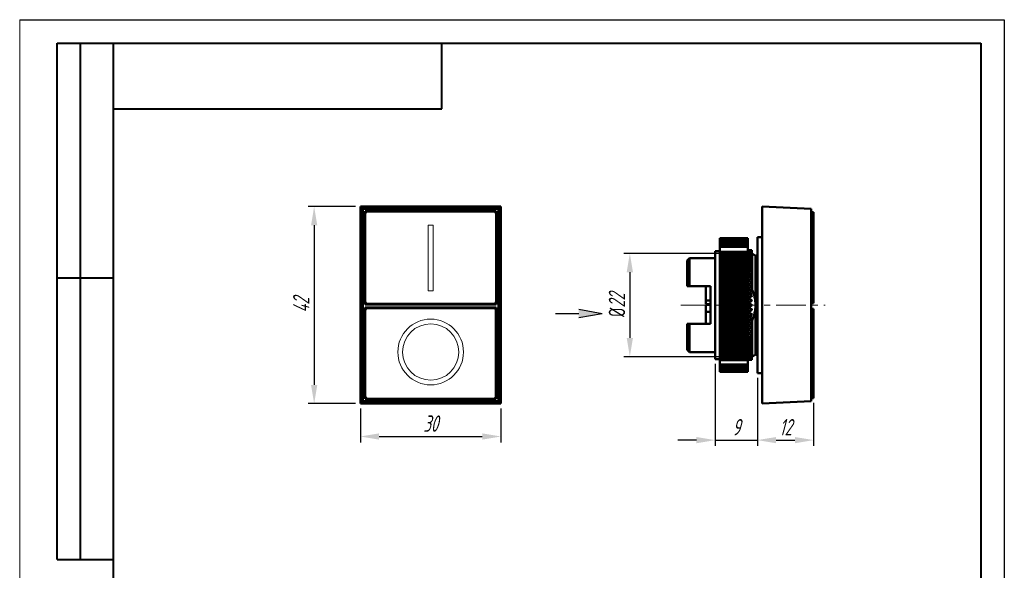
# Model space of a CAD drawing. Header units: millimetres. Extents: x 2381 to 2591, y 1129 to 1426.
# Tile 3 of 3: x 2381 to 2591, y 1308 to 1426. Entities that reach past the tile are written whole.
import ezdxf

# ---------------------------------------------------------------- set-up
doc = ezdxf.new("R2010")
doc.units = ezdxf.units.MM
doc.linetypes.add('CENTER', pattern=[10.16, 6.35, -1.27, 1.27, -1.27])
for name, color, linetype, lineweight in [('main', 5, 'Continuous', 50), ('ОСЕВЫЕ', 1, 'CENTER', 15), ('РАЗМЕРЫ', 7, 'Continuous', 25), ('ФОРМАТ', 7, 'Continuous', 25)]:
    doc.layers.add(name, color=color, linetype=linetype, lineweight=lineweight)
doc.styles.add('GOST', font='Gost.shx', dxfattribs={"width": 0.8, "oblique": 15, "height": 3.5})
doc.dimstyles.get("Standard").update_dxf_attribs({"dimtxt": 3.5, "dimasz": 4, "dimexe": 1.25, "dimexo": 1, "dimgap": 1, "dimtad": 1, "dimdec": 1, "dimrnd": 0.5, "dimtxsty": 'GOST', "dimcen": 0, "dimclrd": 256, "dimclre": 256, "dimclrt": 7, "dimadec": 0, "dimazin": 2, "dimtfac": 1, "dimtdec": 1, "dimtmove": 2, "dimatfit": 1, "dimfxl": 0, "dimtolj": 1, "dimtzin": 0, "dimlwd": -1, "dimlwe": -1, "dimarcsym": 0})

# ---------------------------------------------------------------- blocks, each defined once
blk = doc.blocks.new('*D271')
at = {"layer": 'Defpoints', "color": 0}
for p in [(2537.04, 1375.93), (2510.94, 1353.93), (2537.04, 1353.93)]:
    blk.add_point(p, dxfattribs=at)
at = {"layer": 'РАЗМЕРЫ'}
for p, q in [((2536.04, 1375.93), (2509.69, 1375.93)), ((2510.94, 1371.93), (2510.94, 1357.93)), ((2536.04, 1353.93), (2509.69, 1353.93))]:
    blk.add_line(p, q, dxfattribs=at)
for points in [[(2511.61, 1371.93), (2510.27, 1371.93), (2510.94, 1375.93)], [(2510.27, 1357.93), (2511.61, 1357.93), (2510.94, 1353.93)]]:
    blk.add_solid(points, dxfattribs=at)
at = {"layer": 'РАЗМЕРЫ', "color": 7, "insert": (2508.19, 1364.93), "char_height": 3.5, "attachment_point": 5, "rotation": 90, "style": 'GOST'}
blk.add_mtext('\\A1;{\\Q0;%%C}22', dxfattribs=at)
blk = doc.blocks.new('*D272')
at = {"layer": 'Defpoints', "color": 0}
for p in [(2529.14, 1353.43), (2538.14, 1350.43), (2538.14, 1336.16)]:
    blk.add_point(p, dxfattribs=at)
at = {"layer": 'РАЗМЕРЫ'}
for p, q in [((2529.14, 1352.43), (2529.14, 1334.91)), ((2538.14, 1349.43), (2538.14, 1334.91)), ((2525.14, 1336.16), (2521.14, 1336.16)), ((2529.14, 1336.16), (2538.14, 1336.16)), ((2542.14, 1336.16), (2546.14, 1336.16))]:
    blk.add_line(p, q, dxfattribs=at)
for points in [[(2525.14, 1335.49), (2525.14, 1336.82), (2529.14, 1336.16)], [(2542.14, 1336.82), (2542.14, 1335.49), (2538.14, 1336.16)]]:
    blk.add_solid(points, dxfattribs=at)
at = {"layer": 'РАЗМЕРЫ', "color": 7, "insert": (2533.64, 1338.91), "char_height": 3.5, "attachment_point": 5, "style": 'GOST'}
blk.add_mtext('\\A1;9', dxfattribs=at)
blk = doc.blocks.new('*D273')
at = {"layer": 'Defpoints', "color": 0}
for p in [(2538.14, 1350.43), (2550.14, 1345.13), (2550.14, 1336.16)]:
    blk.add_point(p, dxfattribs=at)
at = {"layer": 'РАЗМЕРЫ'}
for p, q in [((2538.14, 1349.43), (2538.14, 1334.91)), ((2550.14, 1344.13), (2550.14, 1334.91)), ((2542.14, 1336.16), (2546.14, 1336.16))]:
    blk.add_line(p, q, dxfattribs=at)
for points in [[(2542.14, 1336.82), (2542.14, 1335.49), (2538.14, 1336.16)], [(2546.14, 1335.49), (2546.14, 1336.82), (2550.14, 1336.16)]]:
    blk.add_solid(points, dxfattribs=at)
at = {"layer": 'РАЗМЕРЫ', "color": 7, "insert": (2544.14, 1338.91), "char_height": 3.5, "attachment_point": 5, "style": 'GOST'}
blk.add_mtext('\\A1;12', dxfattribs=at)
blk = doc.blocks.new('*D278')
at = {"layer": 'Defpoints', "color": 0}
for p in [(2453.46, 1343.93), (2483.46, 1343.93), (2483.46, 1336.93)]:
    blk.add_point(p, dxfattribs=at)
at = {"layer": 'РАЗМЕРЫ'}
for p, q in [((2453.46, 1342.93), (2453.46, 1335.68)), ((2483.46, 1342.93), (2483.46, 1335.68)), ((2457.46, 1336.93), (2479.46, 1336.93))]:
    blk.add_line(p, q, dxfattribs=at)
for points in [[(2457.46, 1337.6), (2457.46, 1336.26), (2453.46, 1336.93)], [(2479.46, 1336.26), (2479.46, 1337.6), (2483.46, 1336.93)]]:
    blk.add_solid(points, dxfattribs=at)
at = {"layer": 'РАЗМЕРЫ', "color": 7, "insert": (2468.46, 1339.68), "char_height": 3.5, "attachment_point": 5, "style": 'GOST'}
blk.add_mtext('\\A1;30', dxfattribs=at)
blk = doc.blocks.new('*D283')
at = {"layer": 'Defpoints', "color": 0}
for p in [(2453.46, 1385.93), (2443.61, 1343.93), (2453.46, 1343.93)]:
    blk.add_point(p, dxfattribs=at)
at = {"layer": 'РАЗМЕРЫ'}
for p, q in [((2452.46, 1385.93), (2442.36, 1385.93)), ((2443.61, 1381.93), (2443.61, 1347.93)), ((2452.46, 1343.93), (2442.36, 1343.93))]:
    blk.add_line(p, q, dxfattribs=at)
for points in [[(2444.28, 1381.93), (2442.95, 1381.93), (2443.61, 1385.93)], [(2442.95, 1347.93), (2444.28, 1347.93), (2443.61, 1343.93)]]:
    blk.add_solid(points, dxfattribs=at)
at = {"layer": 'РАЗМЕРЫ', "color": 7, "insert": (2440.86, 1364.93), "char_height": 3.5, "attachment_point": 5, "rotation": 90, "style": 'GOST'}
blk.add_mtext('\\A1;42', dxfattribs=at)

msp = doc.modelspace()

# ---------------------------------------------------------------- hatches: boundary and pattern name
at = {"layer": 'РАЗМЕРЫ', "lineweight": 25, "ltscale": 5}
h = msp.add_hatch(color=256, dxfattribs=at)
h.dxf.hatch_style = 1
h.paths.add_polyline_path([(2505.05, 1363.17), (2500.05, 1362.29), (2500.05, 1364.05)])

# ---------------------------------------------------------------- linework, layer by layer
at = {"layer": 'main'}
for p, q in [((2453.46, 1385.93), (2453.46, 1343.93)), ((2453.96, 1385.43), (2453.46, 1385.93)), ((2483.46, 1385.93), (2453.46, 1385.93)), ((2482.96, 1385.43), (2453.96, 1385.43)), ((2453.96, 1385.43), (2453.96, 1344.43)), ((2482.46, 1384.93), (2454.46, 1384.93)), ((2454.46, 1384.93), (2454.46, 1365.03)), ((2482.46, 1365.03), (2482.46, 1384.93)), ((2483.46, 1385.93), (2482.96, 1385.43)), ((2482.96, 1344.43), (2482.96, 1385.43)), ((2483.46, 1343.93), (2483.46, 1385.93)), ((2549.64, 1385.43), (2539.14, 1385.93)), ((2539.14, 1385.93), (2539.14, 1343.93)), ((2549.64, 1385.43), (2549.64, 1344.43)), ((2549.64, 1384.73), (2550.14, 1384.73)), ((2550.14, 1384.73), (2550.14, 1384.43)), ((2550.14, 1384.43), (2550.14, 1365.63)), ((2530.14, 1379.18), (2536.14, 1379.18)), ((2530.14, 1379.18), (2530.14, 1379.16)), ((2536.14, 1379.18), (2530.14, 1379.18)), ((2530.14, 1379.18), (2530.14, 1379.18)), ((2536.14, 1379.16), (2530.14, 1379.16)), ((2530.14, 1379.16), (2530.14, 1379.15)), ((2536.14, 1379.15), (2530.14, 1379.15)), ((2530.14, 1379.15), (2530.14, 1379.11)), ((2536.14, 1379.11), (2530.14, 1379.11)), ((2530.14, 1379.11), (2530.14, 1379.1)), ((2536.14, 1379.1), (2530.14, 1379.1)), ((2530.14, 1379.1), (2530.14, 1379.03)), ((2536.14, 1379.03), (2530.14, 1379.03)), ((2530.14, 1379.03), (2530.14, 1379.02)), ((2536.14, 1379.02), (2530.14, 1379.02)), ((2530.14, 1379.02), (2530.14, 1378.94)), ((2536.14, 1378.94), (2530.14, 1378.94)), ((2530.14, 1378.94), (2530.14, 1378.92)), ((2536.14, 1378.92), (2530.14, 1378.92)), ((2530.14, 1378.92), (2530.14, 1378.82)), ((2536.14, 1378.82), (2530.14, 1378.82)), ((2530.14, 1378.82), (2530.14, 1378.79)), ((2536.14, 1378.79), (2530.14, 1378.79)), ((2530.14, 1378.79), (2530.14, 1378.67)), ((2536.14, 1378.67), (2530.14, 1378.67)), ((2530.14, 1378.67), (2530.14, 1378.64)), ((2536.14, 1378.64), (2530.14, 1378.64)), ((2530.14, 1378.64), (2530.14, 1378.5)), ((2536.14, 1378.5), (2530.14, 1378.5)), ((2530.14, 1378.5), (2530.14, 1378.47)), ((2536.14, 1378.47), (2530.14, 1378.47)), ((2530.14, 1378.47), (2530.14, 1378.3)), ((2536.14, 1378.3), (2530.14, 1378.3)), ((2530.14, 1378.3), (2530.14, 1378.27)), ((2536.14, 1378.27), (2530.14, 1378.27)), ((2530.14, 1378.27), (2530.14, 1378.09)), ((2536.14, 1378.09), (2530.14, 1378.09)), ((2530.14, 1378.09), (2530.14, 1378.05)), ((2536.14, 1378.05), (2530.14, 1378.05)), ((2530.14, 1378.05), (2530.14, 1377.85)), ((2536.14, 1377.85), (2530.14, 1377.85)), ((2530.14, 1377.85), (2530.14, 1377.8)), ((2536.14, 1377.8), (2530.14, 1377.8)), ((2530.14, 1377.37), (2530.14, 1377.8)), ((2536.14, 1379.16), (2536.14, 1379.18)), ((2536.14, 1379.18), (2536.14, 1379.18)), ((2536.14, 1379.16), (2536.14, 1379.15)), ((2536.14, 1379.11), (2536.14, 1379.15)), ((2536.14, 1379.11), (2536.14, 1379.1)), ((2536.14, 1379.03), (2536.14, 1379.1)), ((2536.14, 1379.03), (2536.14, 1379.02)), ((2536.14, 1378.94), (2536.14, 1379.02)), ((2536.14, 1378.94), (2536.14, 1378.92)), ((2536.14, 1378.82), (2536.14, 1378.92)), ((2536.14, 1378.82), (2536.14, 1378.79)), ((2536.14, 1378.67), (2536.14, 1378.79)), ((2536.14, 1378.67), (2536.14, 1378.64)), ((2536.14, 1378.5), (2536.14, 1378.64)), ((2536.14, 1378.5), (2536.14, 1378.47)), ((2536.14, 1378.3), (2536.14, 1378.47)), ((2536.14, 1378.3), (2536.14, 1378.27)), ((2536.14, 1378.09), (2536.14, 1378.27)), ((2536.14, 1378.09), (2536.14, 1378.05)), ((2536.14, 1377.85), (2536.14, 1378.05)), ((2536.14, 1377.85), (2536.14, 1377.8)), ((2536.14, 1377.37), (2536.14, 1377.8)), ((2539.14, 1379.43), (2538.14, 1379.43)), ((2538.14, 1379.43), (2538.14, 1350.43)), ((2530.14, 1376.43), (2529.14, 1376.43)), ((2529.14, 1364.93), (2529.14, 1376.43)), ((2530.14, 1377.37), (2536.14, 1377.37)), ((2530.14, 1376.31), (2530.14, 1377.37)), ((2536.14, 1376.31), (2530.14, 1376.31)), ((2530.14, 1376.31), (2530.14, 1376.25)), ((2536.14, 1376.25), (2530.14, 1376.25)), ((2530.14, 1376.25), (2530.14, 1375.94)), ((2536.14, 1375.94), (2530.14, 1375.94)), ((2530.14, 1375.94), (2530.14, 1375.88)), ((2536.14, 1375.88), (2530.14, 1375.88)), ((2530.14, 1375.88), (2530.14, 1375.55)), ((2536.14, 1375.55), (2530.14, 1375.55)), ((2530.14, 1375.55), (2530.14, 1375.49)), ((2536.14, 1376.31), (2536.14, 1377.37)), ((2536.14, 1376.31), (2536.14, 1376.25)), ((2536.14, 1375.94), (2536.14, 1376.25)), ((2536.14, 1375.94), (2536.14, 1375.88)), ((2536.14, 1375.55), (2536.14, 1375.88)), ((2536.14, 1375.55), (2536.14, 1375.49)), ((2536.15, 1376.63), (2536.94, 1376.62)), ((2536.94, 1376.62), (2536.15, 1376.63)), ((2536.94, 1376.62), (2536.15, 1376.59)), ((2536.15, 1376.59), (2536.94, 1376.54)), ((2536.94, 1376.54), (2536.15, 1376.46)), ((2536.15, 1376.46), (2536.94, 1376.37)), ((2536.94, 1376.37), (2536.15, 1376.25)), ((2536.15, 1376.25), (2536.94, 1376.12)), ((2536.94, 1376.12), (2536.15, 1375.96)), ((2536.15, 1375.96), (2536.94, 1375.79)), ((2536.94, 1375.79), (2536.15, 1375.59)), ((2536.15, 1375.59), (2536.94, 1375.38)), ((2536.94, 1376.62), (2536.94, 1376.54)), ((2536.94, 1376.54), (2536.94, 1376.37)), ((2536.94, 1376.37), (2536.94, 1376.12)), ((2536.94, 1376.12), (2536.94, 1375.79)), ((2537.04, 1375.93), (2536.94, 1375.86)), ((2536.94, 1375.79), (2536.94, 1375.38)), ((2537.74, 1375.43), (2537.04, 1375.93)), ((2537.04, 1375.93), (2537.04, 1368.21)), ((2538.14, 1375.72), (2537.74, 1375.43)), ((2523.64, 1374.93), (2523.14, 1374.43)), ((2523.14, 1368.93), (2523.14, 1374.43)), ((2529.14, 1374.93), (2523.64, 1374.93)), ((2523.64, 1374.93), (2523.64, 1368.93)), ((2536.14, 1375.49), (2530.14, 1375.49)), ((2530.14, 1375.49), (2530.14, 1375.15)), ((2536.14, 1375.15), (2530.14, 1375.15)), ((2530.14, 1375.15), (2530.14, 1375.08)), ((2536.14, 1375.08), (2530.14, 1375.08)), ((2530.14, 1375.08), (2530.14, 1374.73)), ((2536.14, 1374.73), (2530.14, 1374.73)), ((2530.14, 1374.73), (2530.14, 1374.72)), ((2536.14, 1374.72), (2530.14, 1374.72)), ((2530.14, 1374.72), (2530.14, 1374.65)), ((2536.14, 1374.65), (2530.14, 1374.65)), ((2530.14, 1374.65), (2530.14, 1374.3)), ((2536.14, 1374.3), (2530.14, 1374.3)), ((2530.14, 1374.3), (2530.14, 1374.28)), ((2536.14, 1374.28), (2530.14, 1374.28)), ((2530.14, 1374.28), (2530.14, 1374.2)), ((2536.14, 1374.2), (2530.14, 1374.2)), ((2530.14, 1374.2), (2530.14, 1373.85)), ((2536.14, 1373.85), (2530.14, 1373.85)), ((2530.14, 1373.85), (2530.14, 1373.82)), ((2536.14, 1373.82), (2530.14, 1373.82)), ((2530.14, 1373.82), (2530.14, 1373.74)), ((2536.14, 1373.74), (2530.14, 1373.74)), ((2530.14, 1373.74), (2530.14, 1373.39)), ((2536.14, 1375.15), (2536.14, 1375.49)), ((2536.14, 1375.15), (2536.14, 1375.08)), ((2536.14, 1374.73), (2536.14, 1375.08)), ((2536.14, 1374.72), (2536.14, 1374.73)), ((2536.14, 1374.72), (2536.14, 1374.65)), ((2536.14, 1374.3), (2536.14, 1374.65)), ((2536.14, 1374.28), (2536.14, 1374.3)), ((2536.14, 1374.28), (2536.14, 1374.2)), ((2536.14, 1373.85), (2536.14, 1374.2)), ((2536.14, 1373.82), (2536.14, 1373.85)), ((2536.14, 1373.82), (2536.14, 1373.74)), ((2536.14, 1373.39), (2536.14, 1373.74)), ((2536.94, 1375.38), (2536.15, 1375.14)), ((2536.15, 1375.14), (2536.94, 1374.89)), ((2536.94, 1374.89), (2536.15, 1374.62)), ((2536.15, 1374.62), (2536.94, 1374.34)), ((2536.94, 1374.34), (2536.15, 1374.03)), ((2536.15, 1374.03), (2536.94, 1373.71)), ((2536.94, 1373.71), (2536.15, 1373.38)), ((2536.94, 1375.38), (2536.94, 1374.89)), ((2536.94, 1374.89), (2536.94, 1374.34)), ((2536.94, 1374.34), (2536.94, 1373.72)), ((2536.94, 1373.71), (2536.94, 1373.13)), ((2537.74, 1375.43), (2537.74, 1364.93)), ((2536.14, 1373.39), (2530.14, 1373.39)), ((2530.14, 1373.39), (2530.14, 1373.35)), ((2536.14, 1373.35), (2530.14, 1373.35)), ((2530.14, 1373.35), (2530.14, 1373.27)), ((2536.14, 1373.27), (2530.14, 1373.27)), ((2530.14, 1373.27), (2530.14, 1372.92)), ((2536.14, 1372.92), (2530.14, 1372.92)), ((2530.14, 1372.92), (2530.14, 1372.86)), ((2536.14, 1372.86), (2530.14, 1372.86)), ((2530.14, 1372.86), (2530.14, 1372.77)), ((2536.14, 1372.77), (2530.14, 1372.77)), ((2530.14, 1372.77), (2530.14, 1372.43)), ((2536.14, 1372.43), (2530.14, 1372.43)), ((2530.14, 1372.43), (2530.14, 1372.36)), ((2536.14, 1372.36), (2530.14, 1372.36)), ((2530.14, 1372.36), (2530.14, 1372.27)), ((2536.14, 1372.27), (2530.14, 1372.27)), ((2530.14, 1372.27), (2530.14, 1371.93)), ((2536.14, 1371.93), (2530.14, 1371.93)), ((2530.14, 1371.93), (2530.14, 1371.84)), ((2536.14, 1371.84), (2530.14, 1371.84)), ((2530.14, 1371.84), (2530.14, 1371.75)), ((2536.14, 1371.75), (2530.14, 1371.75)), ((2530.14, 1371.75), (2530.14, 1371.42)), ((2536.14, 1371.42), (2530.14, 1371.42)), ((2530.14, 1371.42), (2530.14, 1371.31)), ((2536.14, 1371.31), (2530.14, 1371.31)), ((2530.14, 1371.31), (2530.14, 1371.22)), ((2536.14, 1373.35), (2536.14, 1373.39)), ((2536.14, 1373.35), (2536.14, 1373.27)), ((2536.14, 1372.92), (2536.14, 1373.27)), ((2536.14, 1372.86), (2536.14, 1372.92)), ((2536.14, 1372.86), (2536.14, 1372.77)), ((2536.14, 1372.43), (2536.14, 1372.77)), ((2536.14, 1372.36), (2536.14, 1372.43)), ((2536.14, 1372.36), (2536.14, 1372.27)), ((2536.14, 1371.93), (2536.14, 1372.27)), ((2536.14, 1371.84), (2536.14, 1371.93)), ((2536.14, 1371.84), (2536.14, 1371.75)), ((2536.14, 1371.42), (2536.14, 1371.75)), ((2536.14, 1371.31), (2536.14, 1371.42)), ((2536.14, 1371.31), (2536.14, 1371.22)), ((2536.15, 1373.38), (2536.94, 1373.03)), ((2536.94, 1373.03), (2536.15, 1372.66)), ((2536.15, 1372.66), (2536.94, 1372.28)), ((2536.94, 1372.28), (2536.15, 1371.89)), ((2536.15, 1371.89), (2536.94, 1371.48)), ((2536.94, 1371.48), (2536.15, 1371.06)), ((2536.94, 1373.03), (2536.94, 1372.49)), ((2536.94, 1372.28), (2536.94, 1371.8)), ((2536.94, 1371.48), (2536.94, 1371.05)), ((2536.14, 1371.22), (2530.14, 1371.22)), ((2530.14, 1371.22), (2530.14, 1370.89)), ((2536.14, 1370.89), (2530.14, 1370.89)), ((2530.14, 1370.89), (2530.14, 1370.77)), ((2536.14, 1370.77), (2530.14, 1370.77)), ((2530.14, 1370.77), (2530.14, 1370.68)), ((2536.14, 1370.68), (2530.14, 1370.68)), ((2530.14, 1370.68), (2530.14, 1370.36)), ((2536.14, 1370.36), (2530.14, 1370.36)), ((2530.14, 1370.36), (2530.14, 1370.22)), ((2536.14, 1370.22), (2530.14, 1370.22)), ((2530.14, 1370.22), (2530.14, 1370.13)), ((2536.14, 1370.13), (2530.14, 1370.13)), ((2530.14, 1370.13), (2530.14, 1369.81)), ((2536.14, 1369.81), (2530.14, 1369.81)), ((2530.14, 1369.81), (2530.14, 1369.66)), ((2536.14, 1369.66), (2530.14, 1369.66)), ((2530.14, 1369.66), (2530.14, 1369.57)), ((2536.14, 1369.57), (2530.14, 1369.57)), ((2530.14, 1369.57), (2530.14, 1369.26)), ((2536.14, 1369.26), (2530.14, 1369.26)), ((2530.14, 1369.26), (2530.14, 1369.1)), ((2536.14, 1370.89), (2536.14, 1371.22)), ((2536.14, 1370.77), (2536.14, 1370.89)), ((2536.14, 1370.77), (2536.14, 1370.68)), ((2536.14, 1370.36), (2536.14, 1370.68)), ((2536.14, 1370.22), (2536.14, 1370.36)), ((2536.14, 1370.22), (2536.14, 1370.13)), ((2536.14, 1369.81), (2536.14, 1370.13)), ((2536.14, 1369.66), (2536.14, 1369.81)), ((2536.14, 1369.66), (2536.14, 1369.57)), ((2536.14, 1369.26), (2536.14, 1369.57)), ((2536.14, 1369.1), (2536.14, 1369.26)), ((2536.15, 1371.06), (2536.94, 1370.64)), ((2536.94, 1370.64), (2536.15, 1370.2)), ((2536.15, 1370.2), (2536.94, 1369.75)), ((2536.94, 1369.75), (2536.15, 1369.29)), ((2536.15, 1369.29), (2536.94, 1368.83)), ((2536.94, 1370.64), (2536.94, 1370.26)), ((2536.94, 1369.75), (2536.94, 1369.43)), ((2528.14, 1368.93), (2523.64, 1368.93)), ((2527.14, 1365.89), (2527.14, 1368.93)), ((2528.14, 1360.93), (2528.14, 1368.93)), ((2536.14, 1369.1), (2530.14, 1369.1)), ((2530.14, 1369.1), (2530.14, 1369)), ((2536.14, 1369), (2530.14, 1369)), ((2530.14, 1369), (2530.14, 1368.7)), ((2536.14, 1368.7), (2530.14, 1368.7)), ((2530.14, 1368.7), (2530.14, 1368.52)), ((2536.14, 1368.52), (2530.14, 1368.52)), ((2530.14, 1368.52), (2530.14, 1368.43)), ((2536.14, 1368.43), (2530.14, 1368.43)), ((2530.14, 1368.43), (2530.14, 1368.13)), ((2536.14, 1368.13), (2530.14, 1368.13)), ((2530.14, 1368.13), (2530.14, 1367.94)), ((2536.14, 1367.94), (2530.14, 1367.94)), ((2530.14, 1367.94), (2530.14, 1367.84)), ((2536.14, 1367.84), (2530.14, 1367.84)), ((2530.14, 1367.84), (2530.14, 1367.55)), ((2536.14, 1367.55), (2530.14, 1367.55)), ((2530.14, 1367.55), (2530.14, 1367.36)), ((2536.14, 1367.36), (2530.14, 1367.36)), ((2530.14, 1367.36), (2530.14, 1367.26)), ((2536.14, 1367.26), (2530.14, 1367.26)), ((2530.14, 1367.26), (2530.14, 1366.98)), ((2536.14, 1369.1), (2536.14, 1369)), ((2536.14, 1368.7), (2536.14, 1369)), ((2536.14, 1368.52), (2536.14, 1368.7)), ((2536.14, 1368.52), (2536.14, 1368.43)), ((2536.14, 1368.13), (2536.14, 1368.43)), ((2536.14, 1367.94), (2536.14, 1368.13)), ((2536.14, 1367.94), (2536.14, 1367.84)), ((2536.14, 1367.55), (2536.14, 1367.84)), ((2536.14, 1367.36), (2536.14, 1367.55)), ((2536.14, 1367.36), (2536.14, 1367.26)), ((2536.14, 1366.98), (2536.14, 1367.26)), ((2536.94, 1368.83), (2536.15, 1368.36)), ((2536.15, 1368.36), (2536.94, 1367.88)), ((2536.94, 1367.88), (2536.15, 1367.39)), ((2536.15, 1367.39), (2536.94, 1366.91)), ((2536.67, 1367.07), (2536.81, 1367.57)), ((2536.91, 1367.88), (2537.04, 1368.21)), ((2536.94, 1368.83), (2536.94, 1368.57)), ((2536.94, 1367.88), (2536.94, 1367.66)), ((2482.46, 1365.03), (2454.46, 1365.03)), ((2527.14, 1365.89), (2528.14, 1365.89)), ((2527.14, 1365.16), (2527.14, 1365.89)), ((2527.14, 1365.16), (2528.14, 1365.16)), ((2536.14, 1366.98), (2530.14, 1366.98)), ((2530.14, 1366.98), (2530.14, 1366.77)), ((2536.14, 1366.77), (2530.14, 1366.77)), ((2530.14, 1366.77), (2530.14, 1366.67)), ((2536.14, 1366.67), (2530.14, 1366.67)), ((2530.14, 1366.67), (2530.14, 1366.39)), ((2536.14, 1366.39), (2530.14, 1366.39)), ((2530.14, 1366.39), (2530.14, 1366.17)), ((2536.14, 1366.17), (2530.14, 1366.17)), ((2530.14, 1366.17), (2530.14, 1366.07)), ((2536.14, 1366.07), (2530.14, 1366.07)), ((2530.14, 1366.07), (2530.14, 1365.81)), ((2536.14, 1365.81), (2530.14, 1365.81)), ((2530.14, 1365.81), (2530.14, 1365.58)), ((2536.14, 1365.58), (2530.14, 1365.58)), ((2530.14, 1365.58), (2530.14, 1365.48)), ((2536.14, 1365.48), (2530.14, 1365.48)), ((2530.14, 1365.48), (2530.14, 1365.22)), ((2536.14, 1365.22), (2530.14, 1365.22)), ((2530.14, 1365.22), (2530.14, 1364.98)), ((2536.14, 1366.77), (2536.14, 1366.98)), ((2536.14, 1366.77), (2536.14, 1366.67)), ((2536.14, 1366.39), (2536.14, 1366.67)), ((2536.14, 1366.17), (2536.14, 1366.39)), ((2536.14, 1366.17), (2536.14, 1366.07)), ((2536.14, 1365.81), (2536.14, 1366.07)), ((2536.14, 1365.58), (2536.14, 1365.81)), ((2536.14, 1365.58), (2536.14, 1365.48)), ((2536.14, 1365.22), (2536.14, 1365.48)), ((2536.14, 1364.98), (2536.14, 1365.22)), ((2536.94, 1366.91), (2536.15, 1366.42)), ((2536.15, 1366.42), (2536.94, 1365.92)), ((2536.94, 1365.92), (2536.15, 1365.43)), ((2536.15, 1365.43), (2536.94, 1364.93)), ((2536.23, 1365.38), (2536.15, 1365.43)), ((2536.32, 1365.43), (2536.33, 1365.31)), ((2536.34, 1366.33), (2536.34, 1366.3)), ((2536.34, 1365.45), (2536.34, 1365.3)), ((2536.36, 1365.3), (2536.37, 1365.46)), ((2536.94, 1366.91), (2536.94, 1366.73)), ((2536.94, 1365.92), (2536.94, 1365.82)), ((2550.14, 1365.33), (2549.64, 1365.33)), ((2550.14, 1365.63), (2550.14, 1365.33)), ((2454.46, 1364.43), (2482.46, 1364.43)), ((2454.46, 1364.43), (2454.46, 1344.93)), ((2482.46, 1344.93), (2482.46, 1364.43)), ((2527.14, 1364.98), (2528.14, 1364.98)), ((2527.14, 1363.5), (2527.14, 1364.98)), ((2527.14, 1363.5), (2528.14, 1363.5)), ((2527.14, 1360.93), (2527.14, 1363.5)), ((2529.14, 1353.43), (2529.14, 1364.93)), ((2536.14, 1364.98), (2530.14, 1364.98)), ((2530.14, 1364.98), (2530.14, 1364.88)), ((2536.14, 1364.88), (2530.14, 1364.88)), ((2530.14, 1364.88), (2530.14, 1364.64)), ((2536.14, 1364.64), (2530.14, 1364.64)), ((2530.14, 1364.64), (2530.14, 1364.38)), ((2536.14, 1364.38), (2530.14, 1364.38)), ((2530.14, 1364.38), (2530.14, 1364.28)), ((2536.14, 1364.28), (2530.14, 1364.28)), ((2530.14, 1364.28), (2530.14, 1364.05)), ((2536.14, 1364.05), (2530.14, 1364.05)), ((2530.14, 1364.05), (2530.14, 1363.79)), ((2536.14, 1363.79), (2530.14, 1363.79)), ((2530.14, 1363.79), (2530.14, 1363.69)), ((2536.14, 1363.69), (2530.14, 1363.69)), ((2530.14, 1363.69), (2530.14, 1363.47)), ((2536.14, 1363.47), (2530.14, 1363.47)), ((2530.14, 1363.47), (2530.14, 1363.19)), ((2536.14, 1363.19), (2530.14, 1363.19)), ((2530.14, 1363.19), (2530.14, 1363.09)), ((2536.14, 1363.09), (2530.14, 1363.09)), ((2530.14, 1363.09), (2530.14, 1362.89)), ((2536.18, 1363.47), (2536.11, 1363.15)), ((2536.14, 1364.98), (2536.14, 1364.88)), ((2536.14, 1364.64), (2536.14, 1364.88)), ((2536.14, 1364.38), (2536.14, 1364.64)), ((2536.14, 1364.38), (2536.14, 1364.28)), ((2536.14, 1364.05), (2536.14, 1364.28)), ((2536.14, 1363.79), (2536.14, 1364.05)), ((2536.14, 1363.79), (2536.14, 1363.69)), ((2536.14, 1363.47), (2536.14, 1363.69)), ((2536.14, 1363.19), (2536.14, 1363.47)), ((2536.14, 1363.19), (2536.14, 1363.09)), ((2536.14, 1362.89), (2536.14, 1363.09)), ((2536.94, 1364.93), (2536.15, 1364.43)), ((2536.15, 1364.43), (2536.94, 1363.94)), ((2536.94, 1363.94), (2536.15, 1363.44)), ((2536.15, 1363.44), (2536.94, 1362.95)), ((2536.94, 1362.95), (2536.15, 1362.46)), ((2536.31, 1364.53), (2536.3, 1364.44)), ((2536.34, 1364.55), (2536.34, 1364.41)), ((2536.34, 1363.56), (2536.34, 1363.53)), ((2536.39, 1364.4), (2536.37, 1364.57)), ((2536.51, 1363.42), (2536.46, 1363.64)), ((2536.94, 1364.93), (2536.94, 1364.93)), ((2536.94, 1363.94), (2536.94, 1364.04)), ((2536.94, 1362.95), (2536.94, 1363.13)), ((2537.74, 1364.93), (2537.74, 1354.43)), ((2549.64, 1364.13), (2550.14, 1364.13)), ((2550.14, 1364.13), (2550.14, 1363.83)), ((2550.14, 1363.83), (2550.14, 1345.43)), ((2523.14, 1355.43), (2523.14, 1360.93)), ((2523.64, 1360.93), (2523.64, 1354.93)), ((2523.64, 1360.93), (2528.14, 1360.93)), ((2536.14, 1362.89), (2530.14, 1362.89)), ((2530.14, 1362.89), (2530.14, 1362.6)), ((2536.14, 1362.6), (2530.14, 1362.6)), ((2530.14, 1362.6), (2530.14, 1362.5)), ((2536.14, 1362.5), (2530.14, 1362.5)), ((2530.14, 1362.5), (2530.14, 1362.31)), ((2536.14, 1362.31), (2530.14, 1362.31)), ((2530.14, 1362.31), (2530.14, 1362.02)), ((2536.14, 1362.02), (2530.14, 1362.02)), ((2530.14, 1362.02), (2530.14, 1361.92)), ((2536.14, 1361.92), (2530.14, 1361.92)), ((2530.14, 1361.92), (2530.14, 1361.73)), ((2536.14, 1361.73), (2530.14, 1361.73)), ((2530.14, 1361.73), (2530.14, 1361.44)), ((2536.14, 1361.44), (2530.14, 1361.44)), ((2530.14, 1361.44), (2530.14, 1361.34)), ((2536.14, 1361.34), (2530.14, 1361.34)), ((2530.14, 1361.34), (2530.14, 1361.17)), ((2536.14, 1361.17), (2530.14, 1361.17)), ((2530.14, 1361.17), (2530.14, 1360.86)), ((2536.14, 1360.86), (2530.14, 1360.86)), ((2530.14, 1360.86), (2530.14, 1360.76)), ((2536.14, 1362.6), (2536.14, 1362.89)), ((2536.14, 1362.6), (2536.14, 1362.5)), ((2536.14, 1362.31), (2536.14, 1362.5)), ((2536.14, 1362.02), (2536.14, 1362.31)), ((2536.14, 1362.02), (2536.14, 1361.92)), ((2536.14, 1361.73), (2536.14, 1361.92)), ((2536.14, 1361.44), (2536.14, 1361.73)), ((2536.14, 1361.44), (2536.14, 1361.34)), ((2536.14, 1361.17), (2536.14, 1361.34)), ((2536.14, 1360.86), (2536.14, 1361.17)), ((2536.14, 1360.86), (2536.14, 1360.76)), ((2536.15, 1362.46), (2536.94, 1361.98)), ((2536.94, 1361.98), (2536.15, 1361.5)), ((2536.15, 1361.5), (2536.94, 1361.03)), ((2536.94, 1361.03), (2536.15, 1360.57)), ((2537.04, 1361.65), (2536.92, 1361.99)), ((2536.94, 1361.98), (2536.94, 1362.2)), ((2536.94, 1361.03), (2536.94, 1361.29)), ((2537.04, 1361.65), (2537.04, 1353.93)), ((2536.14, 1360.76), (2530.14, 1360.76)), ((2530.14, 1360.76), (2530.14, 1360.6)), ((2536.14, 1360.6), (2530.14, 1360.6)), ((2530.14, 1360.6), (2530.14, 1360.29)), ((2536.14, 1360.29), (2530.14, 1360.29)), ((2530.14, 1360.29), (2530.14, 1360.2)), ((2536.14, 1360.2), (2530.14, 1360.2)), ((2530.14, 1360.2), (2530.14, 1360.05)), ((2536.14, 1360.05), (2530.14, 1360.05)), ((2530.14, 1360.05), (2530.14, 1359.73)), ((2536.14, 1359.73), (2530.14, 1359.73)), ((2530.14, 1359.73), (2530.14, 1359.64)), ((2536.14, 1359.64), (2530.14, 1359.64)), ((2530.14, 1359.64), (2530.14, 1359.51)), ((2536.14, 1359.51), (2530.14, 1359.51)), ((2530.14, 1359.51), (2530.14, 1359.18)), ((2536.14, 1359.18), (2530.14, 1359.18)), ((2530.14, 1359.18), (2530.14, 1359.09)), ((2536.14, 1359.09), (2530.14, 1359.09)), ((2530.14, 1359.09), (2530.14, 1358.97)), ((2536.14, 1358.97), (2530.14, 1358.97)), ((2530.14, 1358.97), (2530.14, 1358.64)), ((2536.14, 1360.6), (2536.14, 1360.76)), ((2536.14, 1360.29), (2536.14, 1360.6)), ((2536.14, 1360.29), (2536.14, 1360.2)), ((2536.14, 1360.05), (2536.14, 1360.2)), ((2536.14, 1359.73), (2536.14, 1360.05)), ((2536.14, 1359.73), (2536.14, 1359.64)), ((2536.14, 1359.51), (2536.14, 1359.64)), ((2536.14, 1359.18), (2536.14, 1359.51)), ((2536.14, 1359.18), (2536.14, 1359.09)), ((2536.14, 1358.97), (2536.14, 1359.09)), ((2536.14, 1358.64), (2536.14, 1358.97)), ((2536.15, 1360.57), (2536.94, 1360.11)), ((2536.94, 1360.11), (2536.15, 1359.66)), ((2536.15, 1359.66), (2536.94, 1359.22)), ((2536.94, 1359.22), (2536.15, 1358.8)), ((2536.15, 1358.8), (2536.94, 1358.38)), ((2536.94, 1360.11), (2536.94, 1360.43)), ((2536.94, 1359.22), (2536.94, 1359.6)), ((2536.94, 1358.38), (2536.94, 1358.81)), ((2536.14, 1358.64), (2530.14, 1358.64)), ((2530.14, 1358.64), (2530.14, 1358.55)), ((2536.14, 1358.55), (2530.14, 1358.55)), ((2530.14, 1358.55), (2530.14, 1358.44)), ((2536.14, 1358.44), (2530.14, 1358.44)), ((2530.14, 1358.44), (2530.14, 1358.11)), ((2536.14, 1358.11), (2530.14, 1358.11)), ((2530.14, 1358.11), (2530.14, 1358.02)), ((2536.14, 1358.02), (2530.14, 1358.02)), ((2530.14, 1358.02), (2530.14, 1357.93)), ((2536.14, 1357.93), (2530.14, 1357.93)), ((2530.14, 1357.93), (2530.14, 1357.59)), ((2536.14, 1357.59), (2530.14, 1357.59)), ((2530.14, 1357.59), (2530.14, 1357.51)), ((2536.14, 1357.51), (2530.14, 1357.51)), ((2530.14, 1357.51), (2530.14, 1357.43)), ((2536.14, 1357.43), (2530.14, 1357.43)), ((2530.14, 1357.43), (2530.14, 1357.09)), ((2536.14, 1357.09), (2530.14, 1357.09)), ((2530.14, 1357.09), (2530.14, 1357)), ((2536.14, 1357), (2530.14, 1357)), ((2530.14, 1357), (2530.14, 1356.94)), ((2536.14, 1356.94), (2530.14, 1356.94)), ((2530.14, 1356.94), (2530.14, 1356.6)), ((2536.14, 1358.64), (2536.14, 1358.55)), ((2536.14, 1358.44), (2536.14, 1358.55)), ((2536.14, 1358.11), (2536.14, 1358.44)), ((2536.14, 1358.11), (2536.14, 1358.02)), ((2536.14, 1357.93), (2536.14, 1358.02)), ((2536.14, 1357.59), (2536.14, 1357.93)), ((2536.14, 1357.59), (2536.14, 1357.51)), ((2536.14, 1357.43), (2536.14, 1357.51)), ((2536.14, 1357.09), (2536.14, 1357.43)), ((2536.14, 1357.09), (2536.14, 1357)), ((2536.14, 1356.94), (2536.14, 1357)), ((2536.14, 1356.6), (2536.14, 1356.94)), ((2536.94, 1358.38), (2536.15, 1357.97)), ((2536.15, 1357.97), (2536.94, 1357.58)), ((2536.94, 1357.58), (2536.15, 1357.2)), ((2536.15, 1357.2), (2536.94, 1356.83)), ((2536.94, 1356.83), (2536.15, 1356.48)), ((2536.94, 1357.58), (2536.94, 1358.06)), ((2536.94, 1356.83), (2536.94, 1357.37)), ((2536.94, 1356.15), (2536.94, 1356.73)), ((2523.14, 1355.43), (2523.64, 1354.93)), ((2523.64, 1354.93), (2529.14, 1354.93)), ((2536.14, 1356.6), (2530.14, 1356.6)), ((2530.14, 1356.6), (2530.14, 1356.51)), ((2536.14, 1356.51), (2530.14, 1356.51)), ((2530.14, 1356.51), (2530.14, 1356.47)), ((2536.14, 1356.47), (2530.14, 1356.47)), ((2530.14, 1356.47), (2530.14, 1356.12)), ((2536.14, 1356.12), (2530.14, 1356.12)), ((2530.14, 1356.12), (2530.14, 1356.04)), ((2536.14, 1356.04), (2530.14, 1356.04)), ((2530.14, 1356.04), (2530.14, 1356.01)), ((2536.14, 1356.01), (2530.14, 1356.01)), ((2530.14, 1356.01), (2530.14, 1355.66)), ((2536.14, 1355.66), (2530.14, 1355.66)), ((2530.14, 1355.66), (2530.14, 1355.58)), ((2536.14, 1355.58), (2530.14, 1355.58)), ((2530.14, 1355.58), (2530.14, 1355.56)), ((2536.14, 1355.56), (2530.14, 1355.56)), ((2530.14, 1355.56), (2530.14, 1355.21)), ((2536.14, 1355.21), (2530.14, 1355.21)), ((2530.14, 1355.21), (2530.14, 1355.14)), ((2536.14, 1355.14), (2530.14, 1355.14)), ((2536.14, 1355.14), (2530.14, 1355.14)), ((2530.14, 1355.14), (2530.14, 1355.14)), ((2530.14, 1355.14), (2530.14, 1354.78)), ((2536.14, 1354.78), (2530.14, 1354.78)), ((2530.14, 1354.78), (2530.14, 1354.71)), ((2536.14, 1354.71), (2530.14, 1354.71)), ((2530.14, 1354.71), (2530.14, 1354.37)), ((2536.14, 1356.6), (2536.14, 1356.51)), ((2536.14, 1356.47), (2536.14, 1356.51)), ((2536.14, 1356.12), (2536.14, 1356.47)), ((2536.14, 1356.12), (2536.14, 1356.04)), ((2536.14, 1356.01), (2536.14, 1356.04)), ((2536.14, 1355.66), (2536.14, 1356.01)), ((2536.14, 1355.66), (2536.14, 1355.58)), ((2536.14, 1355.56), (2536.14, 1355.58)), ((2536.14, 1355.21), (2536.14, 1355.56)), ((2536.14, 1355.21), (2536.14, 1355.14)), ((2536.14, 1355.14), (2536.14, 1355.14)), ((2536.14, 1354.78), (2536.14, 1355.14)), ((2536.14, 1354.78), (2536.14, 1354.71)), ((2536.14, 1354.37), (2536.14, 1354.71)), ((2536.15, 1356.48), (2536.94, 1356.15)), ((2536.94, 1356.15), (2536.15, 1355.83)), ((2536.15, 1355.83), (2536.94, 1355.52)), ((2536.94, 1355.52), (2536.15, 1355.24)), ((2536.15, 1355.24), (2536.94, 1354.97)), ((2536.94, 1354.97), (2536.15, 1354.72)), ((2536.15, 1354.72), (2536.94, 1354.48)), ((2536.94, 1355.52), (2536.94, 1356.14)), ((2536.94, 1354.97), (2536.94, 1355.52)), ((2536.94, 1354.48), (2536.94, 1354.97)), ((2529.14, 1353.43), (2530.14, 1353.43)), ((2536.14, 1354.37), (2530.14, 1354.37)), ((2530.14, 1354.37), (2530.14, 1354.31)), ((2536.14, 1354.31), (2530.14, 1354.31)), ((2530.14, 1354.31), (2530.14, 1353.98)), ((2536.14, 1353.98), (2530.14, 1353.98)), ((2530.14, 1353.98), (2530.14, 1353.92)), ((2536.14, 1353.92), (2530.14, 1353.92)), ((2530.14, 1353.92), (2530.14, 1353.61)), ((2536.14, 1353.61), (2530.14, 1353.61)), ((2530.14, 1353.61), (2530.14, 1353.55)), ((2536.14, 1353.55), (2530.14, 1353.55)), ((2530.14, 1353.55), (2530.14, 1353.26)), ((2536.14, 1353.26), (2530.14, 1353.26)), ((2530.14, 1353.26), (2530.14, 1353.2)), ((2536.14, 1353.2), (2530.14, 1353.2)), ((2530.14, 1352.25), (2530.14, 1353.2)), ((2536.14, 1354.37), (2536.14, 1354.31)), ((2536.14, 1353.98), (2536.14, 1354.31)), ((2536.14, 1354.29), (2536.15, 1354.29)), ((2536.14, 1353.98), (2536.14, 1353.92)), ((2536.14, 1353.61), (2536.14, 1353.92)), ((2536.14, 1353.61), (2536.14, 1353.55)), ((2536.14, 1353.26), (2536.14, 1353.55)), ((2536.14, 1353.26), (2536.14, 1353.2)), ((2536.14, 1352.25), (2536.14, 1353.2)), ((2536.94, 1354.48), (2536.15, 1354.27)), ((2536.15, 1354.27), (2536.94, 1354.07)), ((2536.94, 1354.07), (2536.15, 1353.9)), ((2536.15, 1353.9), (2536.94, 1353.74)), ((2536.94, 1353.74), (2536.15, 1353.61)), ((2536.15, 1353.61), (2536.94, 1353.49)), ((2536.94, 1353.49), (2536.15, 1353.4)), ((2536.15, 1353.4), (2536.94, 1353.33)), ((2536.94, 1353.33), (2536.15, 1353.27)), ((2536.15, 1353.27), (2536.94, 1353.24)), ((2536.94, 1353.24), (2536.15, 1353.23)), ((2536.94, 1354.07), (2536.94, 1354.48)), ((2536.94, 1353.74), (2536.94, 1354.07)), ((2536.94, 1354), (2537.04, 1353.93)), ((2536.94, 1353.49), (2536.94, 1353.74)), ((2536.94, 1353.33), (2536.94, 1353.49)), ((2536.94, 1353.24), (2536.94, 1353.33)), ((2537.04, 1353.93), (2537.74, 1354.43)), ((2537.74, 1354.43), (2538.14, 1354.14)), ((2530.14, 1352.25), (2536.14, 1352.25)), ((2530.14, 1351.81), (2530.14, 1352.25)), ((2536.14, 1351.81), (2530.14, 1351.81)), ((2530.14, 1351.81), (2530.14, 1351.77)), ((2536.14, 1351.77), (2530.14, 1351.77)), ((2530.14, 1351.77), (2530.14, 1351.59)), ((2536.14, 1351.59), (2530.14, 1351.59)), ((2530.14, 1351.59), (2530.14, 1351.56)), ((2536.14, 1351.56), (2530.14, 1351.56)), ((2530.14, 1351.56), (2530.14, 1351.39)), ((2536.14, 1351.39), (2530.14, 1351.39)), ((2530.14, 1351.39), (2530.14, 1351.36)), ((2536.14, 1351.36), (2530.14, 1351.36)), ((2530.14, 1351.36), (2530.14, 1351.22)), ((2536.14, 1351.22), (2530.14, 1351.22)), ((2530.14, 1351.22), (2530.14, 1351.19)), ((2536.14, 1351.19), (2530.14, 1351.19)), ((2530.14, 1351.19), (2530.14, 1351.07)), ((2536.14, 1351.07), (2530.14, 1351.07)), ((2530.14, 1351.07), (2530.14, 1351.05)), ((2536.14, 1351.05), (2530.14, 1351.05)), ((2530.14, 1351.05), (2530.14, 1350.94)), ((2536.14, 1350.94), (2530.14, 1350.94)), ((2530.14, 1350.94), (2530.14, 1350.92)), ((2536.14, 1350.92), (2530.14, 1350.92)), ((2530.14, 1350.92), (2530.14, 1350.84)), ((2536.14, 1350.84), (2530.14, 1350.84)), ((2530.14, 1350.84), (2530.14, 1350.83)), ((2536.14, 1350.83), (2530.14, 1350.83)), ((2530.14, 1350.83), (2530.14, 1350.76)), ((2536.14, 1350.76), (2530.14, 1350.76)), ((2530.14, 1350.76), (2530.14, 1350.75)), ((2536.14, 1350.75), (2530.14, 1350.75)), ((2530.14, 1350.75), (2530.14, 1350.71)), ((2536.14, 1350.71), (2530.14, 1350.71)), ((2536.14, 1350.71), (2530.14, 1350.71)), ((2530.14, 1350.71), (2530.14, 1350.71)), ((2530.14, 1350.71), (2530.14, 1350.68)), ((2536.14, 1350.68), (2530.14, 1350.68)), ((2536.14, 1350.68), (2530.14, 1350.68)), ((2530.14, 1350.68), (2530.14, 1350.68)), ((2536.14, 1351.81), (2536.14, 1352.25)), ((2536.14, 1351.81), (2536.14, 1351.77)), ((2536.14, 1351.59), (2536.14, 1351.77)), ((2536.14, 1351.59), (2536.14, 1351.56)), ((2536.14, 1351.39), (2536.14, 1351.56)), ((2536.14, 1351.39), (2536.14, 1351.36)), ((2536.14, 1351.22), (2536.14, 1351.36)), ((2536.14, 1351.22), (2536.14, 1351.19)), ((2536.14, 1351.07), (2536.14, 1351.19)), ((2536.14, 1351.07), (2536.14, 1351.05)), ((2536.14, 1350.94), (2536.14, 1351.05)), ((2536.14, 1350.94), (2536.14, 1350.92)), ((2536.14, 1350.84), (2536.14, 1350.92)), ((2536.14, 1350.84), (2536.14, 1350.83)), ((2536.14, 1350.76), (2536.14, 1350.83)), ((2536.14, 1350.76), (2536.14, 1350.75)), ((2536.14, 1350.71), (2536.14, 1350.75)), ((2536.14, 1350.71), (2536.14, 1350.71)), ((2536.14, 1350.68), (2536.14, 1350.71)), ((2536.14, 1350.68), (2536.14, 1350.68)), ((2538.14, 1350.43), (2539.14, 1350.43)), ((2453.96, 1344.43), (2453.46, 1343.93)), ((2453.96, 1344.43), (2482.96, 1344.43)), ((2454.46, 1344.93), (2482.46, 1344.93)), ((2483.46, 1343.93), (2482.96, 1344.43)), ((2549.64, 1344.43), (2539.14, 1343.93)), ((2550.14, 1345.13), (2549.64, 1345.13)), ((2550.14, 1345.43), (2550.14, 1345.13)), ((2453.46, 1343.93), (2483.46, 1343.93))]:
    msp.add_line(p, q, dxfattribs=at)
at = {"layer": 'main', "color": 3, "lineweight": 20}
for p, q in [((2454.66, 1384.43), (2454.66, 1365.63)), ((2481.96, 1384.73), (2454.96, 1384.73)), ((2482.26, 1365.63), (2482.26, 1384.43)), ((2468.96, 1381.93), (2467.96, 1381.93)), ((2467.96, 1381.93), (2467.96, 1367.93)), ((2468.96, 1367.93), (2468.96, 1381.93)), ((2467.96, 1367.93), (2468.96, 1367.93)), ((2454.96, 1365.33), (2481.96, 1365.33))]:
    msp.add_line(p, q, dxfattribs=at)
at = {"layer": 'main', "color": 1, "lineweight": 20}
for p, q in [((2454.66, 1363.83), (2454.66, 1345.43)), ((2481.91, 1364.13), (2454.96, 1364.13)), ((2482.21, 1345.43), (2482.21, 1363.83)), ((2454.96, 1345.13), (2481.91, 1345.13))]:
    msp.add_line(p, q, dxfattribs=at)
for radius in [7, 6]:
    msp.add_circle((2468.46, 1354.93), radius, dxfattribs=at)
at = {"layer": 'main', "color": 3, "lineweight": 20}
for centre, start, end in [((2454.96, 1384.43), 90, 180), ((2481.96, 1384.43), 0, 90), ((2454.96, 1365.63), 180, 270), ((2481.96, 1365.63), 270, 0)]:
    msp.add_arc(centre, 0.3, start, end, dxfattribs=at)
at = {"layer": 'main', "color": 1, "lineweight": 20}
for centre, start, end in [((2454.96, 1363.83), 90, 180), ((2481.91, 1363.83), 0, 90), ((2454.96, 1345.43), 180, 270), ((2481.91, 1345.43), 270, 0)]:
    msp.add_arc(centre, 0.3, start, end, dxfattribs=at)
at = {"layer": 'main'}
for major_axis, ratio, start_param, end_param in [((16.8, 10.48), 0.038129, 1.547014, 1.589469), ((16.8, -10.5), 0.000039, 4.669958, 4.712413), ((16.78, 10.42), 0.076354, 1.559139, 1.560998), ((16.8, -10.48), 0.038207, 4.693765, 4.736221), ((16.78, -10.42), 0.076432, 4.722245, 4.724095)]:
    msp.add_ellipse((2536.94, 1364.93), major_axis=major_axis, ratio=ratio, start_param=start_param, end_param=end_param, dxfattribs=at)
for points in [[(2523.64, 1368.93), (2523.47, 1368.93), (2523.31, 1368.93), (2523.14, 1368.93)], [(2523.14, 1360.93), (2523.31, 1360.93), (2523.47, 1360.93), (2523.64, 1360.93)]]:
    msp.add_open_spline(points, degree=3, dxfattribs=at)
for points, knots in [([(2537.74, 1364.93), (2537.74, 1365.21), (2537.73, 1365.5), (2537.66, 1366.05), (2537.62, 1366.33), (2537.5, 1366.88), (2537.42, 1367.15), (2537.25, 1367.68), (2537.15, 1367.95), (2537.04, 1368.21)], [0, 0, 0, 0, 0.25, 0.25, 0.5, 0.5, 0.75, 0.75, 1, 1, 1, 1]), ([(2537.74, 1364.93), (2537.74, 1364.99), (2537.74, 1365.28), (2537.78, 1365.78), (2537.89, 1366.52), (2538.05, 1367.03), (2538.14, 1367.32)], [0, 0, 0, 0, 0.078664, 0.349897, 0.621158, 1, 1, 1, 1]), ([(2536.46, 1366.22), (2536.47, 1366.29), (2536.47, 1366.37), (2536.49, 1366.44), (2536.5, 1366.45)], [0, 0, 0, 0, 0.9478006, 1, 1, 1, 1]), ([(2537.04, 1361.65), (2537.26, 1362.17), (2537.44, 1362.71), (2537.68, 1363.81), (2537.74, 1364.36), (2537.74, 1364.93)], [0, 0, 0, 0, 0.5, 0.5, 1, 1, 1, 1]), ([(2538.14, 1362.47), (2538.14, 1362.47), (2538, 1362.86), (2537.81, 1363.69), (2537.76, 1364.51), (2537.74, 1364.93)], [0, 0, 0, 0, 0.007706, 0.498152, 1, 1, 1, 1]), ([(2536.81, 1362.29), (2536.78, 1362.35), (2536.72, 1362.51), (2536.68, 1362.68), (2536.66, 1362.78)], [0, 0, 0, 0, 0.407071, 1, 1, 1, 1])]:
    msp.add_open_spline(points, degree=3, knots=knots, dxfattribs=at)
at = {"layer": 'ОСЕВЫЕ'}
msp.add_line((2521.8, 1364.93), (2552.62, 1364.93), dxfattribs=at)
at = {"layer": 'РАЗМЕРЫ', "lineweight": 25, "ltscale": 5}
for p, q in [((2495.05, 1363.17), (2500.05, 1363.17)), ((2500.05, 1364.05), (2505.05, 1363.17)), ((2500.05, 1362.29), (2505.05, 1363.17))]:
    msp.add_line(p, q, dxfattribs=at)
at = {"layer": 'ФОРМАТ', "lineweight": 0}
msp.add_line((2380.81, 1425.73), (2380.81, 1128.73), dxfattribs=at)
at = {"layer": 'ФОРМАТ', "ltscale": 5}
msp.add_line((2380.81, 1425.73), (2590.81, 1425.73), dxfattribs=at)
at = {"layer": 'ФОРМАТ', "linetype": 'ByBlock', "ltscale": 5}
msp.add_line((2590.81, 1425.73), (2590.81, 1128.73), dxfattribs=at)
at = {"layer": 'ФОРМАТ', "lineweight": 40}
for p, q in [((2388.81, 1310.73), (2388.81, 1420.73)), ((2388.81, 1310.73), (2388.81, 1420.73)), ((2393.81, 1310.73), (2393.81, 1420.73)), ((2393.81, 1310.73), (2393.81, 1420.73)), ((2470.81, 1406.73), (2470.81, 1420.73)), ((2400.81, 1406.73), (2470.81, 1406.73)), ((2388.81, 1370.73), (2400.81, 1370.73)), ((2388.81, 1310.73), (2400.81, 1310.73))]:
    msp.add_line(p, q, dxfattribs=at)
at = {"layer": 'ФОРМАТ', "lineweight": 40, "ltscale": 5}
for p, q in [((2388.81, 1420.73), (2585.81, 1420.73)), ((2400.81, 1133.73), (2400.81, 1420.73)), ((2585.81, 1420.73), (2585.81, 1133.73))]:
    msp.add_line(p, q, dxfattribs=at)
at = {"layer": 'ФОРМАТ'}
msp.add_line((2400.81, 1370.73), (2388.81, 1370.73), dxfattribs=at)

# ---------------------------------------------------------------- dimensions: what is measured, and where the dimension line sits
at = {"layer": 'РАЗМЕРЫ'}
dim = msp.add_linear_dim(base=(2443.61, 1343.93), p1=(2453.46, 1385.93), p2=(2453.46, 1343.93), angle=270, dimstyle='Standard', override={"dimlfac": 1, "dimtxsty": 'GOST', "dimsah": 1, "dimtmove": 1, "dimtolj": 1}, dxfattribs=at)
dim.commit()
dim.dimension.update_dxf_attribs({"geometry": '*D283', "text_midpoint": (2440.86, 1364.93)})
dim = msp.add_linear_dim(base=(2510.94, 1353.93), p1=(2537.04, 1375.93), p2=(2537.04, 1353.93), angle=90, text='{\\Q0;%%C}<>', dimstyle='Standard', override={"dimlfac": 1, "dimtxsty": 'GOST', "dimsah": 1, "dimtmove": 1, "dimtolj": 1}, dxfattribs=at)
dim.commit()
dim.dimension.update_dxf_attribs({"geometry": '*D271', "text_midpoint": (2508.19, 1364.93)})
for base, p1, p2, picture, middle in [((2538.14, 1336.16), (2529.14, 1353.43), (2538.14, 1350.43), '*D272', (2533.64, 1338.91)), ((2550.14, 1336.16), (2538.14, 1350.43), (2550.14, 1345.13), '*D273', (2544.14, 1338.91)), ((2483.46, 1336.93), (2453.46, 1343.93), (2483.46, 1343.93), '*D278', (2468.46, 1339.68))]:
    dim = msp.add_linear_dim(base=base, p1=p1, p2=p2, dimstyle='Standard', override={"dimlfac": 1, "dimtxsty": 'GOST', "dimsah": 1, "dimtmove": 1, "dimtolj": 1}, dxfattribs=at)
    dim.commit()
    dim.dimension.update_dxf_attribs({"geometry": picture, "text_midpoint": middle})

doc.saveas('drawing.dxf')
